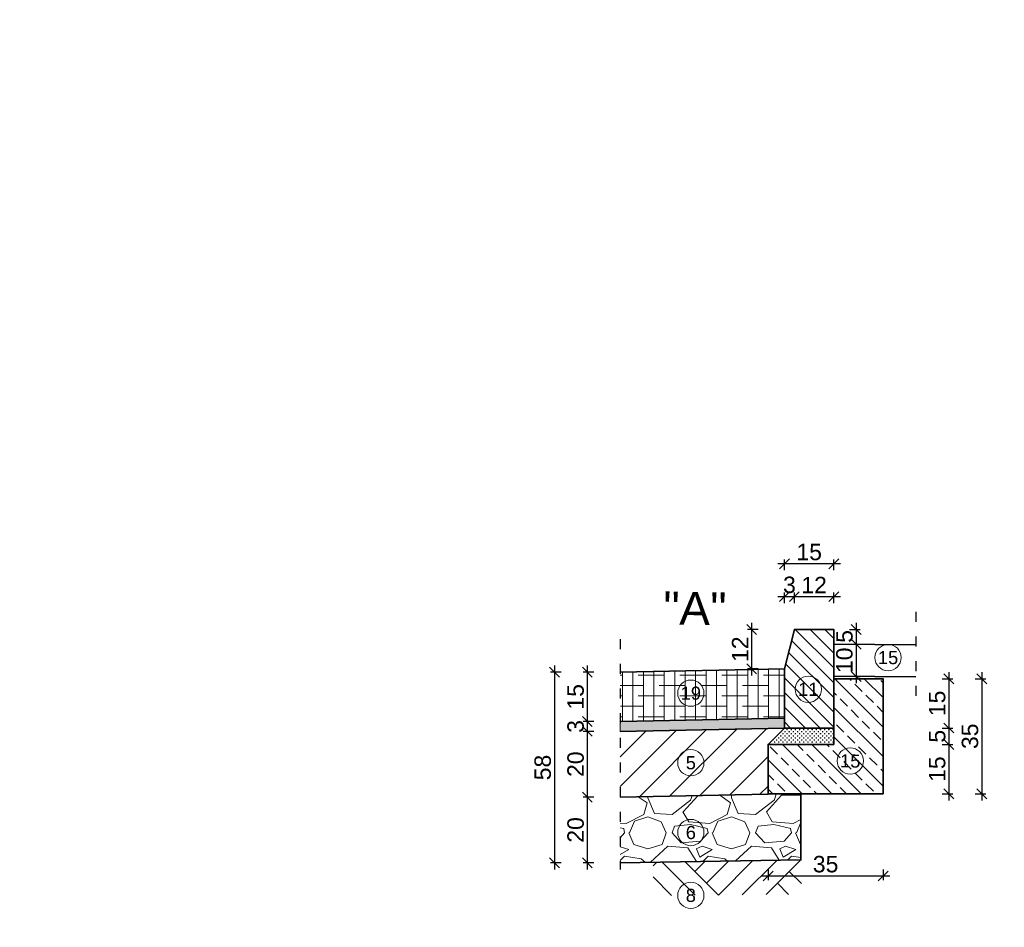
# Model space of a CAD drawing. Extents: x 8014 to 6635291, y -5609 to 5765892.
# Tile 93 of 151: x 6600897 to 6601196, y 5732665 to 5732941. Entities that reach past the tile are written whole.
import ezdxf
from ezdxf.enums import TextEntityAlignment as Align

# ---------------------------------------------------------------- set-up
doc = ezdxf.new("R2010")
doc.units = 0
doc.header["$PDSIZE"] = 0.75
doc.linetypes.add('ACAD_ISO03W100', pattern=[30, 12, -18])
doc.layers.get('0').update_dxf_attribs({"linetype": 'CONTINUOUS'})
doc.layers.get('Defpoints').update_dxf_attribs({"linetype": 'CONTINUOUS'})
doc.layers.add('a_zieleń', color=80, linetype='CONTINUOUS')
doc.styles.add('Arial', font='arial.ttf')
doc.linetypes.add('ZIGZAG', pattern='A,0.00254,-5.08,[131,ltypeshp.shx,S=5.08,R=0,X=-5.08,Y=0],-10.16,[131,ltypeshp.shx,S=5.08,R=180,X=5.08,Y=0],-5.08', length=20.32254)
doc.dimstyles.new('1-50', dxfattribs={"dimtxt": 5, "dimasz": 3, "dimexe": 1.25, "dimexo": 0.625, "dimgap": 1, "dimtad": 1, "dimdec": 0, "dimrnd": 0.5, "dimtxsty": 'Arial', "dimblk": 'OBLIQUE', "dimcen": 2, "dimdle": 2, "dimclrd": 7, "dimclrt": 7, "dimadec": 0, "dimazin": 0, "dimtfac": 1, "dimtdec": 0, "dimtmove": 0, "dimatfit": 3, "dimldrblk": 'ARCHTICK', "dimfxl": 2, "dimfxlon": 1, "dimarcsym": 0})

# ---------------------------------------------------------------- blocks, each defined once
blk = doc.blocks.new('_Oblique')
at = {"color": 0, "linetype": 'ByBlock', "lineweight": -2}
blk.add_line((-0.5, -0.5), (0.5, 0.5), dxfattribs=at)
blk = doc.blocks.new('*D592')
at = {"color": 0, "lineweight": -2}
for p, q in [((6601069.55, 5732744.89), (6601069.55, 5732725.89)), ((6601071.55, 5732742.89), (6601068.3, 5732742.89)), ((6601071.55, 5732727.89), (6601068.3, 5732727.89))]:
    blk.add_line(p, q, dxfattribs=at)
at = {"layer": 'Defpoints', "color": 0, "linetype": 'ByBlock'}
for p in [(6601079.55, 5732742.89), (6601069.55, 5732727.89), (6601079.55, 5732727.89)]:
    blk.add_point(p, dxfattribs=at)
at = {"color": 0, "linetype": 'ByBlock', "lineweight": -2, "xscale": 3, "yscale": 3, "zscale": 3}
for p, rotation in [((6601069.55, 5732742.89), 90), ((6601069.55, 5732727.89), 270)]:
    blk.add_blockref('_Oblique', p, dxfattribs=dict(at, rotation=rotation))
at = {"color": 0, "linetype": 'ByBlock', "lineweight": 13, "insert": (6601066, 5732735.39), "char_height": 5, "attachment_point": 5, "rotation": 90, "style": 'Arial'}
blk.add_mtext('15', dxfattribs=at)
blk = doc.blocks.new('_Dot')
at = {"color": 0, "linetype": 'ByBlock', "lineweight": -2}
blk.add_line((-0.5, 0), (-1, 0), dxfattribs=at)
at = {"color": 0, "linetype": 'ByBlock', "const_width": 0.5}
blk.add_lwpolyline([(-0.25, 0, 1), (0.25, 0, 1)], format="xyb", close=True, dxfattribs=at)
blk = doc.blocks.new('*D593')
at = {"color": 0, "lineweight": -2}
for p, q in [((6601069.55, 5732729.89), (6601069.55, 5732722.89)), ((6601071.55, 5732727.89), (6601068.3, 5732727.89)), ((6601071.55, 5732724.89), (6601068.3, 5732724.89))]:
    blk.add_line(p, q, dxfattribs=at)
at = {"layer": 'Defpoints', "color": 0, "linetype": 'ByBlock'}
for p in [(6601079.55, 5732727.89), (6601069.55, 5732724.89), (6601079.55, 5732724.89)]:
    blk.add_point(p, dxfattribs=at)
at = {"color": 0, "linetype": 'ByBlock', "lineweight": -2, "xscale": 3, "yscale": 3, "zscale": 3}
for p, rotation in [((6601069.55, 5732727.89), 90), ((6601069.55, 5732724.89), 270)]:
    blk.add_blockref('_Oblique', p, dxfattribs=dict(at, rotation=rotation))
at = {"color": 0, "linetype": 'ByBlock', "lineweight": 13, "insert": (6601066, 5732726.39), "char_height": 5, "attachment_point": 5, "rotation": 90, "style": 'Arial'}
blk.add_mtext('3', dxfattribs=at)
blk = doc.blocks.new('*D594')
at = {"color": 0, "lineweight": -2}
for p, q in [((6601069.55, 5732726.89), (6601069.55, 5732702.89)), ((6601071.55, 5732724.89), (6601068.3, 5732724.89)), ((6601071.55, 5732704.89), (6601068.3, 5732704.89))]:
    blk.add_line(p, q, dxfattribs=at)
at = {"layer": 'Defpoints', "color": 0, "linetype": 'ByBlock'}
for p in [(6601079.55, 5732724.89), (6601069.55, 5732704.89), (6601079.55, 5732704.89)]:
    blk.add_point(p, dxfattribs=at)
at = {"color": 0, "linetype": 'ByBlock', "lineweight": -2, "xscale": 3, "yscale": 3, "zscale": 3}
for p, rotation in [((6601069.55, 5732724.89), 90), ((6601069.55, 5732704.89), 270)]:
    blk.add_blockref('_Oblique', p, dxfattribs=dict(at, rotation=rotation))
at = {"color": 0, "linetype": 'ByBlock', "lineweight": 13, "insert": (6601066, 5732714.89), "char_height": 5, "attachment_point": 5, "rotation": 90, "style": 'Arial'}
blk.add_mtext('20', dxfattribs=at)
blk = doc.blocks.new('*D595')
at = {"color": 0, "lineweight": -2}
for p, q in [((6601071.55, 5732704.89), (6601068.3, 5732704.89)), ((6601069.55, 5732706.89), (6601069.55, 5732682.89)), ((6601071.55, 5732684.89), (6601068.3, 5732684.89))]:
    blk.add_line(p, q, dxfattribs=at)
at = {"layer": 'Defpoints', "color": 0, "linetype": 'ByBlock'}
for p in [(6601079.55, 5732704.89), (6601069.55, 5732684.89), (6601079.55, 5732684.89)]:
    blk.add_point(p, dxfattribs=at)
at = {"color": 0, "linetype": 'ByBlock', "lineweight": -2, "xscale": 3, "yscale": 3, "zscale": 3}
for p, rotation in [((6601069.55, 5732704.89), 90), ((6601069.55, 5732684.89), 270)]:
    blk.add_blockref('_Oblique', p, dxfattribs=dict(at, rotation=rotation))
at = {"color": 0, "linetype": 'ByBlock', "lineweight": 13, "insert": (6601066, 5732694.89), "char_height": 5, "attachment_point": 5, "rotation": 90, "style": 'Arial'}
blk.add_mtext('20', dxfattribs=at)
blk = doc.blocks.new('*D596')
at = {"color": 0, "lineweight": -2}
for p, q in [((6601059.55, 5732744.89), (6601059.55, 5732682.89)), ((6601061.55, 5732742.89), (6601058.3, 5732742.89)), ((6601061.55, 5732684.89), (6601058.3, 5732684.89))]:
    blk.add_line(p, q, dxfattribs=at)
at = {"layer": 'Defpoints', "color": 0, "linetype": 'ByBlock'}
for p in [(6601079.55, 5732742.89), (6601059.55, 5732684.89), (6601079.55, 5732684.89)]:
    blk.add_point(p, dxfattribs=at)
at = {"color": 0, "linetype": 'ByBlock', "lineweight": -2, "xscale": 3, "yscale": 3, "zscale": 3}
for p, rotation in [((6601059.55, 5732742.89), 90), ((6601059.55, 5732684.89), 270)]:
    blk.add_blockref('_Oblique', p, dxfattribs=dict(at, rotation=rotation))
at = {"color": 0, "linetype": 'ByBlock', "lineweight": 13, "insert": (6601056, 5732713.89), "char_height": 5, "attachment_point": 5, "rotation": 90, "style": 'Arial'}
blk.add_mtext('58', dxfattribs=at)
blk = doc.blocks.new('*D597')
at = {"color": 0, "lineweight": -2}
for p, q in [((6601177.55, 5732740.89), (6601180.8, 5732740.89)), ((6601179.55, 5732742.89), (6601179.55, 5732723.89)), ((6601177.55, 5732725.89), (6601180.8, 5732725.89))]:
    blk.add_line(p, q, dxfattribs=at)
at = {"layer": 'Defpoints', "color": 0, "linetype": 'ByBlock'}
for p in [(6601144.55, 5732740.89), (6601144.55, 5732725.89), (6601179.55, 5732725.89)]:
    blk.add_point(p, dxfattribs=at)
at = {"color": 0, "linetype": 'ByBlock', "lineweight": -2, "xscale": 3, "yscale": 3, "zscale": 3}
for p, rotation in [((6601179.55, 5732740.89), 90), ((6601179.55, 5732725.89), 270)]:
    blk.add_blockref('_Oblique', p, dxfattribs=dict(at, rotation=rotation))
at = {"color": 0, "linetype": 'ByBlock', "lineweight": 13, "insert": (6601176, 5732733.39), "char_height": 5, "attachment_point": 5, "rotation": 90, "style": 'Arial'}
blk.add_mtext('15', dxfattribs=at)
blk = doc.blocks.new('_ArchTick')
at = {"color": 0, "linetype": 'ByBlock', "const_width": 0.15}
blk.add_lwpolyline([(-0.5, -0.5), (0.5, 0.5)], dxfattribs=at)
blk = doc.blocks.new('*D598')
at = {"color": 0, "lineweight": -2}
for p, q in [((6601177.55, 5732725.89), (6601180.8, 5732725.89)), ((6601179.55, 5732727.89), (6601179.55, 5732718.89)), ((6601177.55, 5732720.89), (6601180.8, 5732720.89))]:
    blk.add_line(p, q, dxfattribs=at)
at = {"layer": 'Defpoints', "color": 0, "linetype": 'ByBlock'}
for p in [(6601144.55, 5732725.89), (6601144.55, 5732720.89), (6601179.55, 5732720.89)]:
    blk.add_point(p, dxfattribs=at)
at = {"color": 0, "linetype": 'ByBlock', "lineweight": -2, "xscale": 3, "yscale": 3, "zscale": 3}
for p, rotation in [((6601179.55, 5732725.89), 90), ((6601179.55, 5732720.89), 270)]:
    blk.add_blockref('_Oblique', p, dxfattribs=dict(at, rotation=rotation))
at = {"color": 0, "linetype": 'ByBlock', "lineweight": 13, "insert": (6601176.01, 5732723.39), "char_height": 5, "attachment_point": 5, "rotation": 90, "style": 'Arial'}
blk.add_mtext('5', dxfattribs=at)
blk = doc.blocks.new('*D599')
at = {"color": 0, "lineweight": -2}
for p, q in [((6601179.55, 5732722.89), (6601179.55, 5732703.89)), ((6601177.55, 5732720.89), (6601180.8, 5732720.89)), ((6601177.55, 5732705.89), (6601180.8, 5732705.89))]:
    blk.add_line(p, q, dxfattribs=at)
at = {"layer": 'Defpoints', "color": 0, "linetype": 'ByBlock'}
for p in [(6601144.55, 5732720.89), (6601144.55, 5732705.89), (6601179.55, 5732705.89)]:
    blk.add_point(p, dxfattribs=at)
at = {"color": 0, "linetype": 'ByBlock', "lineweight": -2, "xscale": 3, "yscale": 3, "zscale": 3}
for p, rotation in [((6601179.55, 5732720.89), 90), ((6601179.55, 5732705.89), 270)]:
    blk.add_blockref('_Oblique', p, dxfattribs=dict(at, rotation=rotation))
at = {"color": 0, "linetype": 'ByBlock', "lineweight": 13, "insert": (6601176, 5732713.39), "char_height": 5, "attachment_point": 5, "rotation": 90, "style": 'Arial'}
blk.add_mtext('15', dxfattribs=at)
blk = doc.blocks.new('*D600')
at = {"color": 0, "lineweight": -2}
for p, q in [((6601187.55, 5732740.89), (6601190.8, 5732740.89)), ((6601189.55, 5732742.89), (6601189.55, 5732703.89)), ((6601187.55, 5732705.89), (6601190.8, 5732705.89))]:
    blk.add_line(p, q, dxfattribs=at)
at = {"layer": 'Defpoints', "color": 0, "linetype": 'ByBlock'}
for p in [(6601159.55, 5732740.89), (6601159.55, 5732705.89), (6601189.55, 5732705.89)]:
    blk.add_point(p, dxfattribs=at)
at = {"color": 0, "linetype": 'ByBlock', "lineweight": -2, "xscale": 3, "yscale": 3, "zscale": 3}
for p, rotation in [((6601189.55, 5732740.89), 90), ((6601189.55, 5732705.89), 270)]:
    blk.add_blockref('_Oblique', p, dxfattribs=dict(at, rotation=rotation))
at = {"color": 0, "linetype": 'ByBlock', "lineweight": 13, "insert": (6601185.99, 5732723.39), "char_height": 5, "attachment_point": 5, "rotation": 90, "style": 'Arial'}
blk.add_mtext('35', dxfattribs=at)
blk = doc.blocks.new('*D601')
at = {"color": 0, "lineweight": -2}
for p, q in [((6601121.55, 5732755.89), (6601118.3, 5732755.89)), ((6601119.55, 5732757.89), (6601119.55, 5732741.89)), ((6601121.55, 5732743.89), (6601118.3, 5732743.89))]:
    blk.add_line(p, q, dxfattribs=at)
at = {"layer": 'Defpoints', "color": 0, "linetype": 'ByBlock'}
for p in [(6601129.55, 5732755.89), (6601119.55, 5732743.89), (6601129.55, 5732743.89)]:
    blk.add_point(p, dxfattribs=at)
at = {"color": 0, "linetype": 'ByBlock', "lineweight": -2, "xscale": 3, "yscale": 3, "zscale": 3}
for p, rotation in [((6601119.55, 5732755.89), 90), ((6601119.55, 5732743.89), 270)]:
    blk.add_blockref('_Oblique', p, dxfattribs=dict(at, rotation=rotation))
at = {"color": 0, "linetype": 'ByBlock', "lineweight": 13, "insert": (6601116.04, 5732749.89), "char_height": 5, "attachment_point": 5, "rotation": 90, "style": 'Arial'}
blk.add_mtext('12', dxfattribs=at)
blk = doc.blocks.new('*D602')
at = {"color": 0, "lineweight": -2}
for p, q in [((6601127.55, 5732765.89), (6601134.55, 5732765.89)), ((6601129.55, 5732763.89), (6601129.55, 5732767.14)), ((6601132.55, 5732763.89), (6601132.55, 5732767.14))]:
    blk.add_line(p, q, dxfattribs=at)
at = {"layer": 'Defpoints', "color": 0, "linetype": 'ByBlock'}
for p in [(6601132.55, 5732765.89), (6601129.55, 5732755.89), (6601132.55, 5732755.89)]:
    blk.add_point(p, dxfattribs=at)
at = {"color": 0, "linetype": 'ByBlock', "lineweight": -2, "xscale": 3, "yscale": 3, "zscale": 3, "rotation": 180}
blk.add_blockref('_Oblique', (6601129.55, 5732765.89), dxfattribs=at)
at = {"color": 0, "linetype": 'ByBlock', "lineweight": -2, "xscale": 3, "yscale": 3, "zscale": 3}
blk.add_blockref('_Oblique', (6601132.55, 5732765.89), dxfattribs=at)
at = {"color": 0, "linetype": 'ByBlock', "lineweight": 13, "insert": (6601131.05, 5732769.45), "char_height": 5, "attachment_point": 5, "style": 'Arial'}
blk.add_mtext('3', dxfattribs=at)
blk = doc.blocks.new('*D603')
at = {"color": 0, "lineweight": -2}
for p, q in [((6601130.55, 5732765.89), (6601146.55, 5732765.89)), ((6601132.55, 5732763.89), (6601132.55, 5732767.14)), ((6601144.55, 5732763.89), (6601144.55, 5732767.14))]:
    blk.add_line(p, q, dxfattribs=at)
at = {"layer": 'Defpoints', "color": 0, "linetype": 'ByBlock'}
for p in [(6601144.55, 5732765.89), (6601132.55, 5732755.89), (6601144.55, 5732755.89)]:
    blk.add_point(p, dxfattribs=at)
at = {"color": 0, "linetype": 'ByBlock', "lineweight": -2, "xscale": 3, "yscale": 3, "zscale": 3, "rotation": 180}
blk.add_blockref('_Oblique', (6601132.55, 5732765.89), dxfattribs=at)
at = {"color": 0, "linetype": 'ByBlock', "lineweight": -2, "xscale": 3, "yscale": 3, "zscale": 3}
blk.add_blockref('_Oblique', (6601144.55, 5732765.89), dxfattribs=at)
at = {"color": 0, "linetype": 'ByBlock', "lineweight": 13, "insert": (6601138.55, 5732769.4), "char_height": 5, "attachment_point": 5, "style": 'Arial'}
blk.add_mtext('12', dxfattribs=at)
blk = doc.blocks.new('*D604')
at = {"color": 0, "lineweight": -2}
for p, q in [((6601129.55, 5732773.89), (6601129.55, 5732777.14)), ((6601144.55, 5732773.89), (6601144.55, 5732777.14)), ((6601146.55, 5732775.89), (6601127.55, 5732775.89))]:
    blk.add_line(p, q, dxfattribs=at)
at = {"layer": 'Defpoints', "color": 0, "linetype": 'ByBlock'}
for p in [(6601129.55, 5732775.89), (6601129.55, 5732755.89), (6601144.55, 5732755.89)]:
    blk.add_point(p, dxfattribs=at)
at = {"color": 0, "linetype": 'ByBlock', "lineweight": -2, "xscale": 3, "yscale": 3, "zscale": 3, "rotation": 180}
blk.add_blockref('_Oblique', (6601129.55, 5732775.89), dxfattribs=at)
at = {"color": 0, "linetype": 'ByBlock', "lineweight": -2, "xscale": 3, "yscale": 3, "zscale": 3}
blk.add_blockref('_Oblique', (6601144.55, 5732775.89), dxfattribs=at)
at = {"color": 0, "linetype": 'ByBlock', "lineweight": 13, "insert": (6601137.05, 5732779.44), "char_height": 5, "attachment_point": 5, "style": 'Arial'}
blk.add_mtext('15', dxfattribs=at)
blk = doc.blocks.new('*D605')
at = {"color": 0, "lineweight": -2}
for p, q in [((6601122.55, 5732680.89), (6601161.55, 5732680.89)), ((6601124.55, 5732682.89), (6601124.55, 5732679.64)), ((6601159.55, 5732682.89), (6601159.55, 5732679.64))]:
    blk.add_line(p, q, dxfattribs=at)
at = {"layer": 'Defpoints', "color": 0, "linetype": 'ByBlock'}
for p in [(6601124.55, 5732700.89), (6601159.55, 5732700.89), (6601159.55, 5732680.89)]:
    blk.add_point(p, dxfattribs=at)
at = {"color": 0, "linetype": 'ByBlock', "lineweight": -2, "xscale": 3, "yscale": 3, "zscale": 3, "rotation": 180}
blk.add_blockref('_Oblique', (6601124.55, 5732680.89), dxfattribs=at)
at = {"color": 0, "linetype": 'ByBlock', "lineweight": -2, "xscale": 3, "yscale": 3, "zscale": 3}
blk.add_blockref('_Oblique', (6601159.55, 5732680.89), dxfattribs=at)
at = {"color": 0, "linetype": 'ByBlock', "lineweight": 13, "insert": (6601142.05, 5732684.45), "char_height": 5, "attachment_point": 5, "style": 'Arial'}
blk.add_mtext('35', dxfattribs=at)
blk = doc.blocks.new('*D606')
at = {"color": 0, "lineweight": -2}
for p, q in [((6601149.35, 5732755.89), (6601152.6, 5732755.89)), ((6601151.35, 5732757.89), (6601151.35, 5732749.43)), ((6601149.35, 5732751.43), (6601152.6, 5732751.43))]:
    blk.add_line(p, q, dxfattribs=at)
at = {"layer": 'Defpoints', "color": 0, "linetype": 'ByBlock'}
for p in [(6601144.55, 5732755.89), (6601144.51, 5732751.43), (6601151.35, 5732751.43)]:
    blk.add_point(p, dxfattribs=at)
at = {"color": 0, "linetype": 'ByBlock', "lineweight": -2, "xscale": 3, "yscale": 3, "zscale": 3}
for p, rotation in [((6601151.35, 5732755.89), 90), ((6601151.35, 5732751.43), 270)]:
    blk.add_blockref('_Oblique', p, dxfattribs=dict(at, rotation=rotation))
at = {"color": 0, "linetype": 'ByBlock', "lineweight": 13, "insert": (6601147.8, 5732753.77), "char_height": 5, "attachment_point": 5, "rotation": 90, "style": 'Arial'}
blk.add_mtext('5', dxfattribs=at)
blk = doc.blocks.new('*D607')
at = {"color": 0, "lineweight": -2}
for p, q in [((6601151.35, 5732753.43), (6601151.35, 5732739.59)), ((6601149.35, 5732751.43), (6601152.6, 5732751.43)), ((6601151.35, 5732741.59), (6601152.6, 5732741.59))]:
    blk.add_line(p, q, dxfattribs=at)
at = {"layer": 'Defpoints', "color": 0, "linetype": 'ByBlock'}
for p in [(6601144.51, 5732751.43), (6601151.25, 5732741.59), (6601151.35, 5732741.59)]:
    blk.add_point(p, dxfattribs=at)
at = {"color": 0, "linetype": 'ByBlock', "lineweight": -2, "xscale": 3, "yscale": 3, "zscale": 3}
for p, rotation in [((6601151.35, 5732751.43), 90), ((6601151.35, 5732741.59), 270)]:
    blk.add_blockref('_Oblique', p, dxfattribs=dict(at, rotation=rotation))
at = {"color": 0, "linetype": 'ByBlock', "lineweight": 13, "insert": (6601147.79, 5732746.51), "char_height": 5, "attachment_point": 5, "rotation": 90, "style": 'Arial'}
blk.add_mtext('10', dxfattribs=at)

msp = doc.modelspace()

# ---------------------------------------------------------------- hatches: boundary and pattern name
at = {"lineweight": 15}
h = msp.add_hatch(dxfattribs=at)
h.set_pattern_fill('ANSI31', color=256, style=0)
h.set_pattern_definition([(135, (6601262.814, 5732365.472), (2.245064, 2.245064), [])])
h.paths.add_polyline_path([(6601144.548, 5732755.891), (6601144.548, 5732725.891), (6601129.548, 5732725.891), (6601129.548, 5732743.891), (6601132.548, 5732755.891)])
h = msp.add_hatch(dxfattribs=at)
h.set_pattern_fill('ANSI38', color=256, angle=45, style=0)
h.set_pattern_definition([(90, (-614.6892, 936.7572), (-3.175, 2e-16), []), (180, (-614.6892, 936.7572), (-6.35, -3.175), [7.9375, -4.7625])])
h.paths.add_polyline_path([(6601079.548, 5732742.891), (6601129.548, 5732743.891), (6601129.688, 5732728.894), (6601079.688, 5732727.894)])
h = msp.add_hatch(dxfattribs=at)
h.set_pattern_fill('ANSI33', color=256, style=0)
h.set_pattern_definition([(135, (6601541.598, 5732245.3324), (4.49013, 4.49013), []), (135, (6601537.108, 5732245.3324), (4.49013, 4.49013), [3.175, -1.5875])])
h.paths.add_polyline_path([(6601159.548, 5732705.891), (6601124.548, 5732705.891), (6601124.548, 5732720.891), (6601144.548, 5732720.891), (6601144.548, 5732740.891), (6601159.548, 5732740.891)])
h = msp.add_hatch(dxfattribs=at)
h.set_pattern_fill('AR-SAND', color=256, scale=0.02, style=0)
h.set_pattern_definition([(37.5, (6603018.2187, 5732668.4474), (-0.03200063, 0.97882647), [0, -0.77216, 0, -0.8636, 0, -0.8255]), (7.5, (6603018.2187, 5732668.4474), (0.8990466, 1.4336502), [0, -0.41656, 0, -0.69596, 0, -0.2667]), (327.5, (6603017.59386, 5732668.4474), (1.58198474, 0.00287437), [0, -0.254, 0, -0.9144, 0, -1.1938]), (317.5, (6603017.5939, 5732668.4474), (1.5271129, 0.4458586), [0, -0.127, 0, -0.59944, 0, -0.6858])])
h.paths.add_polyline_path([(6601079.548, 5732727.891), (6601129.548, 5732728.891), (6601129.548, 5732725.891), (6601079.548, 5732724.891)])
h = msp.add_hatch(dxfattribs=at)
h.set_pattern_fill('ANSI31', color=256, scale=2, style=0)
h.set_pattern_definition([(45, (-494.272, 10), (-4.4901280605, 4.4901280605), [])])
h.paths.add_polyline_path([(6601124.548, 5732720.891), (6601129.548, 5732725.891), (6601079.548, 5732724.891), (6601079.548, 5732704.891), (6601124.548, 5732705.791)])
h = msp.add_hatch(dxfattribs=at)
h.set_pattern_fill('CROSS', color=256, scale=0.1, style=0)
h.set_pattern_definition([(180, (6601282.25515, 5732357.7525), (-0.635, 0.635), [0.3175, -0.9525]), (90, (6601282.0964, 5732357.59374), (0.635, 0.635), [0.3175, -0.9525])])
h.paths.add_polyline_path([(6601144.548, 5732725.891), (6601144.548, 5732720.891), (6601124.548, 5732720.891), (6601129.548, 5732725.891)])
h = msp.add_hatch(dxfattribs=at)
h.set_pattern_fill('GRAVEL', color=256, style=0)
h.set_pattern_definition([(228.01279, (6603036.5067, 5732693.8474), (-203.2, -228.6), [3.41721, -338.30484]), (184.96974, (6603034.2207, 5732691.3074), (304.7999999, 25.40000145), [5.86405, -580.5405]), (132.51045, (6603028.3787, 5732690.7994), (254.0000001, -279.3999999), [4.13482, -409.34723]), (267.27369, (6603018.4727, 5732684.4494), (25.40000005, 508), [5.34005, -528.66437]), (292.833654, (6603018.2187, 5732679.1154), (-127, 304.8), [5.23634, -518.39808]), (357.27369, (6603020.2507, 5732674.2894), (-508, 25.40000005), [5.34005, -528.66437]), (37.69424, (6603025.5847, 5732674.0354), (-330.2, -254), [7.06194, -699.13115]), (72.25533, (6603031.1727, 5732678.3534), (177.80000005, 558.8), [6.6672, -660.05257]), (121.429566, (6603033.2047, 5732684.7034), (-203.2, 330.2), [5.35813, -530.45546]), (175.23636, (6603030.4107, 5732689.2754), (279.4, -25.4), [6.11713, -299.73937]), (222.39744, (6603024.3147, 5732689.7834), (-304.8, -279.4), [7.91078, -783.16773]), (138.81407, (6603043.6187, 5732684.1954), (-177.8, 152.4), [2.70005, -267.30566]), (171.469234, (6603041.5867, 5732685.9734), (330.2, -50.79999994), [5.13682, -508.5464]), (225, (6603036.507, 5732686.735), (-4e-15, -25.4), [3.5921, -32.32893]), (203.1986, (6603034.7287, 5732689.7834), (127, 50.8), [1.9344, -191.50622]), (291.8014, (6603032.9507, 5732689.0214), (-25.4, 76.2), [2.73566, -134.04753]), (30.96376, (6603033.9667, 5732686.4814), (76.2, 50.8), [4.4432, -143.66298]), (161.56505, (6603037.777, 5732688.7674), (50.8, -25.4), [3.21287, -77.10898]), (16.38954, (6603018.2187, 5732689.0214), (254, 76.2), [4.50088, -445.58827]), (70.34618, (6603022.5367, 5732690.2914), (-101.6, -279.4), [3.776, -373.82216]), (293.1986, (6603037.7767, 5732693.8474), (-50.8, 127), [3.8688, -189.57184]), (343.61046, (6603039.3007, 5732690.2914), (-254, 76.2), [4.50088, -445.58827]), (339.44395, (6603018.2187, 5732673.2734), (-127, 50.8), [4.34035, -212.67734]), (294.77514, (6603022.2827, 5732671.7494), (-127.0000002, 279.4), [3.63672, -360.03593]), (66.8014, (6603038.0307, 5732668.4474), (50.8, 127), [3.8688, -189.57184]), (17.354025, (6603039.5547, 5732672.0034), (-330.2, -101.6), [4.25783, -421.52376]), (69.44395, (6603025.5847, 5732668.4474), (-50.8, -127), [2.17018, -214.84752]), (101.30993, (6603036.5067, 5732668.4474), (-25.4, 101.6), [1.29515, -128.21995]), (165.96376, (6603036.253, 5732669.7174), (76.2, -25.4), [5.23634, -99.49055]), (186.009006, (6603031.1727, 5732670.9874), (254, 25.4), [4.85267, -480.41365]), (303.69007, (6603033.967, 5732684.1954), (-25.4, 50.8), [3.66324, -87.91776]), (353.157227, (6603035.9987, 5732681.1474), (431.8, -50.8), [6.39557, -633.1601]), (60.9454, (6603042.3487, 5732680.3854), (-101.6, -177.8), [2.61508, -258.89392]), (90, (6603043.619, 5732682.671), (-25.4, 25.4), [1.524, -23.876]), (120.25644, (6603030.6647, 5732671.7494), (101.6, -177.8), [3.52867, -349.3394]), (48.01279, (6603028.8867, 5732674.7974), (203.2, 228.6), [6.83443, -334.88762]), (0, (6603033.459, 5732679.877), (25.4, 25.4), [6.604, -18.796]), (325.30485, (6603040.0627, 5732679.8774), (254.0000001, -177.7999999), [4.0161, -397.59317]), (254.0546, (6603043.3647, 5732677.5914), (-25.4, -101.6), [3.6983, -181.2165]), (207.645975, (6603042.3487, 5732674.0354), (-482.6, -253.99999997), [6.02145, -596.12464]), (175.42608, (6603037.0147, 5732671.2414), (-330.2, 25.4), [6.3703, -630.65846])])
h.paths.add_polyline_path([(6601079.548, 5732704.891), (6601134.548, 5732705.891), (6601134.548, 5732685.791), (6601079.548, 5732684.891)])
at = {"linetype": 'ByBlock', "lineweight": -2, "transparency": 33554687}
h = msp.add_hatch(dxfattribs=at)
h.set_pattern_fill('AR-PARQ1', color=256, scale=0.1, angle=45)
h.set_pattern_definition([(135, (-1160.526, -3840.708), (-43.10522938, 3e-15), [30.48, -30.48]), (135, (-1156.934, -3837.116), (-43.10522938, 3e-15), [30.48, -30.48]), (135, (-1153.342, -3833.524), (-43.10522938, 3e-15), [30.48, -30.48]), (135, (-1149.75, -3829.93), (-43.10522938, 3e-15), [30.48, -30.48]), (135, (-1146.158, -3826.34), (-43.10522938, 3e-15), [30.48, -30.48]), (135, (-1142.566, -3822.747), (-43.10522938, 3e-15), [30.48, -30.48]), (135, (-1138.974, -3819.155), (-43.10522938, 3e-15), [30.48, -30.48]), (45, (-1182.08, -3819.155), (43.10522938, 0), [30.48, -30.48]), (45, (-1185.67, -3815.563), (43.10522938, 0), [30.48, -30.48]), (45, (-1189.263, -3811.97), (43.10522938, 0), [30.48, -30.48]), (45, (-1192.855, -3808.38), (43.10522938, 0), [30.48, -30.48]), (45, (-1196.447, -3804.787), (43.10522938, 0), [30.48, -30.48]), (45, (-1200.04, -3801.195), (43.10522938, 0), [30.48, -30.48]), (45, (-1203.632, -3797.603), (43.10522938, 0), [30.48, -30.48])])
h.paths.add_polyline_path([(6601089.548, 5732684.891), (6601089.548, 5732674.891), (6601134.757, 5732675.334), (6601134.548, 5732685.791)])
at = {"layer": 'a_zieleń', "transparency": 33554687}
h = msp.add_hatch(dxfattribs=at)
h.set_pattern_fill('ANSI31', color=256, scale=2, angle=0.54156)
h.set_pattern_definition([(45.54155787, (6600987.53512, 5732094.77134), (-0.1784396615, 0.175097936), [])])
edge = h.paths.add_edge_path()
edge.add_line((6601184.523, 5731785.715), (6601184.767, 5731785.473))
edge.add_line((6601184.767, 5731785.473), (6601208.79, 5731802.27))
edge.add_line((6601208.79, 5731802.27), (6601211.05, 5731814.48))
edge.add_line((6601211.05, 5731814.48), (6601142.151, 5731813.823))
edge.add_arc((6601143.698, 5731819.102), 5.501, 253.66034, 270.54751)
edge.add_line((6601143.751, 5731813.601), (6601191.034, 5731814.053))
edge.add_arc((6601191.122, 5731812.113), 1.942, 359.83741, 92.59397, ccw=False)
edge.add_line((6601193.063, 5731812.108), (6601193.074, 5731811.004))
edge.add_line((6601193.074, 5731811.004), (6601197.383, 5731811.045))
edge.add_line((6601197.383, 5731811.045), (6601197.425, 5731806.621))
edge.add_line((6601197.425, 5731806.621), (6601199.732, 5731806.642))
edge.add_line((6601199.732, 5731806.642), (6601199.803, 5731799.171))
edge.add_line((6601199.803, 5731799.171), (6601197.516, 5731797.165))
edge.add_line((6601197.516, 5731797.165), (6601194.216, 5731797.133))
edge.add_line((6601194.216, 5731797.133), (6601194.251, 5731793.47))
edge.add_arc((6601191.538, 5731793.658), 2.72, 281.08945, 356.03579, ccw=False)
edge.add_line((6601192.061, 5731790.989), (6601185.152, 5731786.156))
edge.add_arc((71774552.687, -87417922.681), 113685689.918, 124.97904394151, 124.97904432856)
h.paths.add_polyline_path([(6601204.906, 5731809.178), (6601202.577, 5731808.579), (6601203.741, 5731808.879)], flags=16)

# ---------------------------------------------------------------- linework, layer by layer
at = {"linetype": 'ZIGZAG', "lineweight": 35, "ltscale": 0.1}
for p, q in [((6601169.548, 5732751.243), (6601144.548, 5732751.43)), ((6601169.548, 5732741.455), (6601144.548, 5732741.642))]:
    msp.add_line(p, q, dxfattribs=at)
at = {"linetype": 'ACAD_ISO03W100', "ltscale": 0.25}
for points in [[(6601169.548, 5732761.243), (6601169.548, 5732734.843)], [(6601079.548, 5732752.891), (6601079.548, 5732682.891)]]:
    msp.add_lwpolyline(points, dxfattribs=at)
at = {"lineweight": 15}
for points in [[(6601144.548, 5732755.891), (6601144.548, 5732725.891), (6601129.548, 5732725.891), (6601129.548, 5732743.891), (6601129.548, 5732743.891), (6601132.548, 5732755.891), (6601132.548, 5732755.891)], [(6601159.548, 5732705.891), (6601124.548, 5732705.891), (6601124.548, 5732705.891), (6601124.548, 5732720.891), (6601124.548, 5732720.891), (6601144.548, 5732720.891), (6601144.548, 5732740.891), (6601159.548, 5732740.891)], [(6601079.548, 5732727.891), (6601129.548, 5732728.891), (6601129.548, 5732725.891), (6601079.548, 5732724.891)]]:
    msp.add_lwpolyline(points, close=True, dxfattribs=at)
at = {"lineweight": 35}
for points in [[(6601129.548, 5732743.891), (6601129.548, 5732725.891), (6601144.548, 5732725.891), (6601144.548, 5732755.891), (6601132.548, 5732755.891)], [(6601144.548, 5732720.891), (6601144.548, 5732725.891), (6601144.548, 5732740.891), (6601159.548, 5732740.891), (6601159.548, 5732705.891), (6601124.548, 5732705.891), (6601124.548, 5732720.891)], [(6601129.548, 5732725.891), (6601144.548, 5732725.891), (6601144.548, 5732720.891), (6601124.548, 5732720.891)]]:
    msp.add_lwpolyline(points, close=True, dxfattribs=at)
for points in [[(6601129.548, 5732743.891), (6601079.548, 5732742.891)], [(6601129.548, 5732728.891), (6601079.688, 5732727.894)], [(6601129.548, 5732725.891), (6601079.548, 5732724.891)], [(6601134.548, 5732705.891), (6601134.548, 5732685.791), (6601079.548, 5732684.891)], [(6601124.548, 5732705.791), (6601079.548, 5732704.891)]]:
    msp.add_lwpolyline(points, dxfattribs=at)
at = {"color": 5, "lineweight": 20}
for centre in [(6601161.048, 5732747.336), (6601136.785, 5732737.691), (6601101.041, 5732736.51), (6601149.548, 5732715.891), (6601101.041, 5732715.34), (6601101.041, 5732694.105), (6601101.041, 5732674.988)]:
    msp.add_circle(centre, 4, dxfattribs=at)

# ---------------------------------------------------------------- texts
at = {"lineweight": 35, "style": 'Arial'}
msp.add_text('"A"', height=10, rotation=358.90289, dxfattribs=at).set_placement((6601102.258, 5732762.312), align=Align.MIDDLE_CENTER)
at = {"color": 5, "lineweight": 20, "style": 'Arial'}
for s, rotation, p in [('15', 0.03674, (6601161.048, 5732747.336)), ('19', 0.03674, (6601101.041, 5732736.51)), ('5', 0.03674, (6601101.041, 5732715.34)), ('15', 358.34564, (6601149.548, 5732715.891)), ('6', 0.03674, (6601101.041, 5732694.105)), ('8', 0.03674, (6601101.041, 5732674.988))]:
    msp.add_text(s, height=4, rotation=rotation, dxfattribs=at).set_placement(p, align=Align.MIDDLE_CENTER)
msp.add_text('11', height=4, dxfattribs=at).set_placement((6601136.785, 5732737.691), align=Align.MIDDLE_CENTER)

# ---------------------------------------------------------------- dimensions: what is measured, and where the dimension line sits
at = {"color": 5, "lineweight": 13}
for base, p1, p2, override, picture, middle in [((6601129.548, 5732775.891), (6601144.548, 5732755.891), (6601129.548, 5732755.891), {"dimclrd": 0, "dimclre": 0, "dimclrt": 0}, '*D604', (6601137.048, 5732779.444)), ((6601144.548, 5732765.891), (6601132.548, 5732755.891), (6601144.548, 5732755.891), {"dimclrd": 0, "dimclre": 0, "dimclrt": 0, "dimtmove": 1}, '*D603', (6601138.548, 5732769.402)), ((6601159.548, 5732680.891), (6601124.548, 5732700.891), (6601159.548, 5732700.891), {"dimclrd": 0, "dimclre": 0, "dimclrt": 0}, '*D605', (6601142.048, 5732684.446))]:
    dim = msp.add_linear_dim(base=base, p1=p1, p2=p2, dimstyle='1-50', override=override, dxfattribs=at)
    dim.commit()
    dim.dimension.update_dxf_attribs({"geometry": picture, "text_midpoint": middle})
dim = msp.add_linear_dim(base=(6601132.548, 5732765.891), p1=(6601129.548, 5732755.891), p2=(6601132.548, 5732755.891), dimstyle='1-50', override={"dimclrd": 0, "dimclre": 0, "dimclrt": 0}, dxfattribs=at)
dim.commit()
dim.dimension.update_dxf_attribs({"geometry": '*D602', "text_midpoint": (6601131.048, 5732765.891), "dimtype": 160})
for base, p1, p2, override, picture, middle in [((6601119.548, 5732743.891), (6601129.548, 5732755.891), (6601129.548, 5732743.891), {"dimclrd": 0, "dimclre": 0, "dimclrt": 0}, '*D601', (6601116.038, 5732749.891)), ((6601151.346, 5732741.592), (6601144.515, 5732751.43), (6601151.255, 5732741.592), {"dimclrd": 0, "dimclre": 0, "dimclrt": 0, "dimtmove": 1}, '*D607', (6601147.793, 5732746.511)), ((6601059.552, 5732684.891), (6601079.548, 5732742.891), (6601079.548, 5732684.891), {"dimtxsty": 'Arial', "dimclrd": 0, "dimclre": 0, "dimclrt": 0, "dimtmove": 1, "dimldrblk": 'Dot'}, '*D596', (6601055.999, 5732713.891)), ((6601069.55, 5732727.891), (6601079.548, 5732742.891), (6601079.548, 5732727.891), {"dimtxsty": 'Arial', "dimclrd": 0, "dimclre": 0, "dimclrt": 0, "dimtmove": 1, "dimldrblk": 'Dot'}, '*D592', (6601065.997, 5732735.391)), ((6601179.548, 5732725.891), (6601144.548, 5732740.891), (6601144.548, 5732725.891), {"dimclrd": 0, "dimclre": 0, "dimclrt": 0}, '*D597', (6601175.995, 5732733.391)), ((6601189.548, 5732705.891), (6601159.548, 5732740.891), (6601159.548, 5732705.891), {"dimclrd": 0, "dimclre": 0, "dimclrt": 0}, '*D600', (6601185.993, 5732723.391)), ((6601069.55, 5732704.891), (6601079.548, 5732724.891), (6601079.548, 5732704.891), {"dimtxsty": 'Arial', "dimclrd": 0, "dimclre": 0, "dimclrt": 0, "dimtmove": 1, "dimldrblk": 'Dot'}, '*D594', (6601065.997, 5732714.891)), ((6601179.548, 5732705.891), (6601144.548, 5732720.891), (6601144.548, 5732705.891), {"dimclrd": 0, "dimclre": 0, "dimclrt": 0, "dimtmove": 1}, '*D599', (6601175.995, 5732713.391)), ((6601069.55, 5732684.891), (6601079.548, 5732704.891), (6601079.548, 5732684.891), {"dimtxsty": 'Arial', "dimclrd": 0, "dimclre": 0, "dimclrt": 0, "dimtmove": 1, "dimldrblk": 'Dot'}, '*D595', (6601065.997, 5732694.891))]:
    dim = msp.add_linear_dim(base=base, p1=p1, p2=p2, angle=90, dimstyle='1-50', override=override, dxfattribs=at)
    dim.commit()
    dim.dimension.update_dxf_attribs({"geometry": picture, "text_midpoint": middle})
for base, p1, p2, override, picture, middle in [((6601151.346, 5732751.43), (6601144.548, 5732755.891), (6601144.515, 5732751.43), {"dimclrd": 0, "dimclre": 0, "dimclrt": 0}, '*D606', (6601151.346, 5732753.766)), ((6601069.55, 5732724.891), (6601079.548, 5732727.891), (6601079.548, 5732724.891), {"dimtxsty": 'Arial', "dimclrd": 0, "dimclre": 0, "dimclrt": 0, "dimtmove": 1, "dimldrblk": 'Dot'}, '*D593', (6601069.55, 5732726.391)), ((6601179.548, 5732720.891), (6601144.548, 5732725.891), (6601144.548, 5732720.891), {"dimclrd": 0, "dimclre": 0, "dimclrt": 0, "dimtmove": 1}, '*D598', (6601179.548, 5732723.391))]:
    dim = msp.add_linear_dim(base=base, p1=p1, p2=p2, angle=90, dimstyle='1-50', override=override, dxfattribs=at)
    dim.commit()
    dim.dimension.update_dxf_attribs({"geometry": picture, "text_midpoint": middle, "dimtype": 160})

doc.saveas('drawing.dxf')
